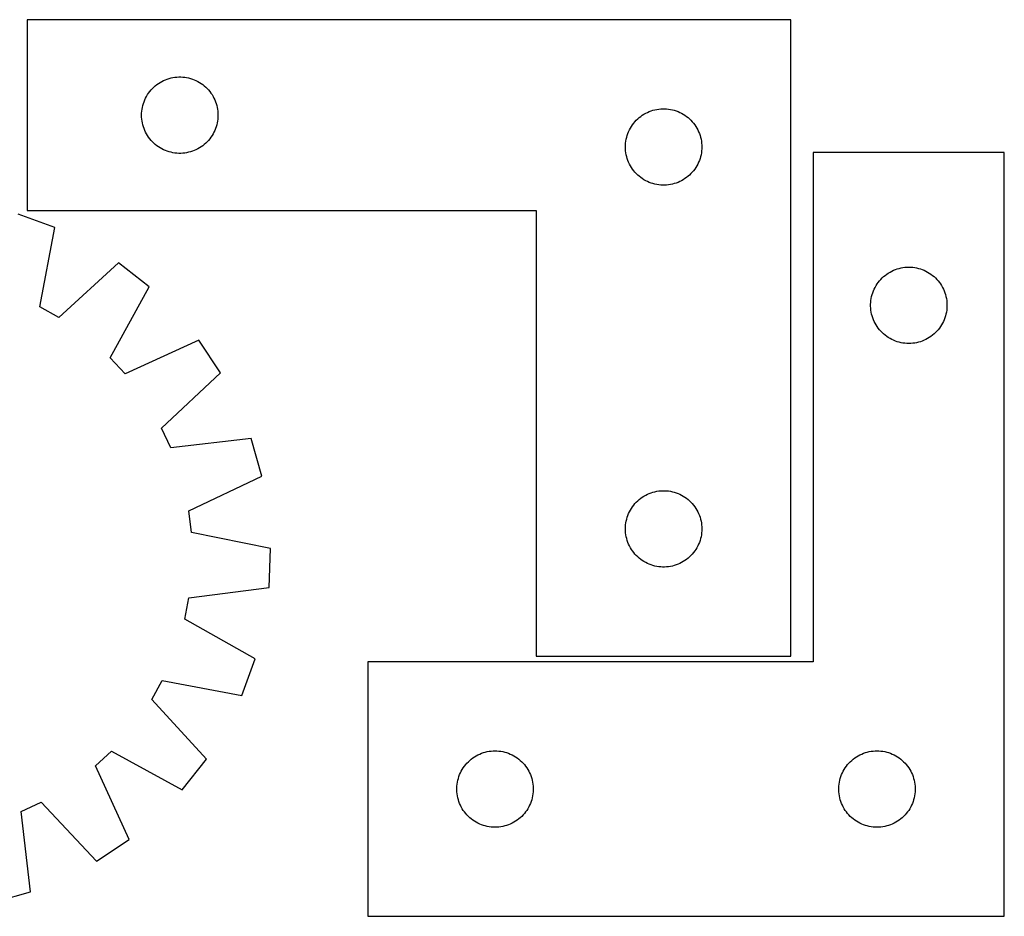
# Model space of a CAD drawing. Header units: millimetres. Extents: x 7 to 1493, y 7 to 359.
# Tile 4 of 4: x 1106 to 1493, y 7 to 359. Entities that reach past the tile are written whole.
import ezdxf

# ---------------------------------------------------------------- set-up
doc = ezdxf.new("R2010")
doc.units = ezdxf.units.MM
doc.layers.add('CUT', color=7, linetype='CONTINUOUS', true_color=0x000000)

msp = doc.modelspace()

# ---------------------------------------------------------------- linework, layer by layer
at = {"layer": 'CUT'}
for p, q in [((1409.26118, 358.845495), (1109.26118, 358.845495)), ((1109.26118, 358.845495), (1109.26118, 283.845495)), ((1409.26118, 108.845495), (1409.26118, 358.845495)), ((1159.07208, 332.353775), (1159.652283, 332.863701)), ((1159.652283, 332.863701), (1160.257966, 333.343083)), ((1160.257966, 333.343083), (1160.887524, 333.79065)), ((1160.887524, 333.79065), (1161.539288, 334.205214)), ((1161.539288, 334.205214), (1162.211529, 334.585677)), ((1162.211529, 334.585677), (1162.902464, 334.931028)), ((1162.902464, 334.931028), (1163.610262, 335.240354)), ((1163.610262, 335.240354), (1164.333045, 335.512833)), ((1164.333045, 335.512833), (1165.068896, 335.747743)), ((1165.068896, 335.747743), (1165.815864, 335.94446)), ((1165.815864, 335.94446), (1166.571969, 336.102464)), ((1166.571969, 336.102464), (1167.335205, 336.221335)), ((1167.335205, 336.221335), (1168.103548, 336.300757)), ((1168.103548, 336.300757), (1168.874962, 336.340522)), ((1168.874962, 336.340522), (1169.647399, 336.340522)), ((1169.647399, 336.340522), (1170.418812, 336.300757)), ((1170.418812, 336.300757), (1171.187156, 336.221335)), ((1171.187156, 336.221335), (1171.950392, 336.102464)), ((1171.950392, 336.102464), (1172.706496, 335.94446)), ((1172.706496, 335.94446), (1173.453465, 335.747743)), ((1173.453465, 335.747743), (1174.189316, 335.512833)), ((1174.189316, 335.512833), (1174.912099, 335.240354)), ((1174.912099, 335.240354), (1175.619896, 334.931028)), ((1175.619896, 334.931028), (1176.310831, 334.585677)), ((1176.310831, 334.585677), (1176.983072, 334.205214)), ((1176.983072, 334.205214), (1177.634836, 333.79065)), ((1177.634836, 333.79065), (1178.264394, 333.343083)), ((1178.264394, 333.343083), (1178.870078, 332.863701)), ((1178.870078, 332.863701), (1179.45028, 332.353775)), ((1155.843874, 328.051901), (1156.206902, 328.733716)), ((1156.206902, 328.733716), (1156.604547, 329.395937)), ((1156.604547, 329.395937), (1157.035755, 330.036811)), ((1157.035755, 330.036811), (1157.499383, 330.654637)), ((1157.499383, 330.654637), (1157.994201, 331.247776)), ((1157.994201, 331.247776), (1158.518897, 331.814657)), ((1158.518897, 331.814657), (1159.07208, 332.353775)), ((1179.45028, 332.353775), (1180.003463, 331.814657)), ((1180.003463, 331.814657), (1180.528159, 331.247776)), ((1180.528159, 331.247776), (1181.022977, 330.654637)), ((1181.022977, 330.654637), (1181.486605, 330.036811)), ((1181.486605, 330.036811), (1181.917814, 329.395937)), ((1181.917814, 329.395937), (1182.315459, 328.733716)), ((1182.315459, 328.733716), (1182.678486, 328.051901)), ((1154.578345, 324.413776), (1154.755764, 325.165561)), ((1154.755764, 325.165561), (1154.97165, 325.907217)), ((1154.97165, 325.907217), (1155.225428, 326.636776)), ((1155.225428, 326.636776), (1155.516427, 327.352303)), ((1155.516427, 327.352303), (1155.843874, 328.051901)), ((1182.678486, 328.051901), (1183.005934, 327.352303)), ((1183.005934, 327.352303), (1183.296933, 326.636776)), ((1183.296933, 326.636776), (1183.550711, 325.907217)), ((1183.550711, 325.907217), (1183.766596, 325.165561)), ((1183.766596, 325.165561), (1183.944016, 324.413776)), ((1154.26118, 321.345495), (1154.281069, 322.117676)), ((1154.281069, 320.573313), (1154.26118, 321.345495)), ((1154.281069, 322.117676), (1154.340682, 322.88781)), ((1154.340682, 322.88781), (1154.439862, 323.653853)), ((1154.439862, 323.653853), (1154.578345, 324.413776)), ((1183.944016, 324.413776), (1184.082499, 323.653853)), ((1184.082499, 323.653853), (1184.181678, 322.88781)), ((1184.181678, 322.88781), (1184.241292, 322.117676)), ((1184.241292, 322.117676), (1184.26118, 321.345495)), ((1184.26118, 321.345495), (1184.241292, 320.573313)), ((1350.257966, 320.843083), (1350.887524, 321.29065)), ((1350.887524, 321.29065), (1351.539288, 321.705214)), ((1351.539288, 321.705214), (1352.211529, 322.085677)), ((1352.211529, 322.085677), (1352.902464, 322.431028)), ((1352.902464, 322.431028), (1353.610262, 322.740354)), ((1353.610262, 322.740354), (1354.333045, 323.012833)), ((1354.333045, 323.012833), (1355.068896, 323.247743)), ((1355.068896, 323.247743), (1355.815864, 323.44446)), ((1355.815864, 323.44446), (1356.571969, 323.602464)), ((1356.571969, 323.602464), (1357.335205, 323.721335)), ((1357.335205, 323.721335), (1358.103548, 323.800757)), ((1358.103548, 323.800757), (1358.874962, 323.840522)), ((1358.874962, 323.840522), (1359.647399, 323.840522)), ((1359.647399, 323.840522), (1360.418812, 323.800757)), ((1360.418812, 323.800757), (1361.187156, 323.721335)), ((1361.187156, 323.721335), (1361.950392, 323.602464)), ((1361.950392, 323.602464), (1362.706496, 323.44446)), ((1362.706496, 323.44446), (1363.453465, 323.247743)), ((1363.453465, 323.247743), (1364.189316, 323.012833)), ((1364.189316, 323.012833), (1364.912099, 322.740354)), ((1364.912099, 322.740354), (1365.619896, 322.431028)), ((1365.619896, 322.431028), (1366.310831, 322.085677)), ((1366.310831, 322.085677), (1366.983072, 321.705214)), ((1366.983072, 321.705214), (1367.634836, 321.29065)), ((1367.634836, 321.29065), (1368.264394, 320.843083)), ((1154.340682, 319.80318), (1154.281069, 320.573313)), ((1154.439862, 319.037136), (1154.340682, 319.80318)), ((1154.578345, 318.277214), (1154.439862, 319.037136)), ((1154.755764, 317.525428), (1154.578345, 318.277214)), ((1154.97165, 316.783772), (1154.755764, 317.525428)), ((1183.766596, 317.525428), (1183.550711, 316.783772)), ((1183.944016, 318.277214), (1183.766596, 317.525428)), ((1184.082499, 319.037136), (1183.944016, 318.277214)), ((1184.181678, 319.80318), (1184.082499, 319.037136)), ((1184.241292, 320.573313), (1184.181678, 319.80318)), ((1346.604547, 316.895937), (1347.035755, 317.536811)), ((1347.035755, 317.536811), (1347.499383, 318.154637)), ((1347.499383, 318.154637), (1347.994201, 318.747776)), ((1347.994201, 318.747776), (1348.518897, 319.314657)), ((1348.518897, 319.314657), (1349.07208, 319.853775)), ((1349.07208, 319.853775), (1349.652283, 320.363701)), ((1349.652283, 320.363701), (1350.257966, 320.843083)), ((1368.264394, 320.843083), (1368.870078, 320.363701)), ((1368.870078, 320.363701), (1369.45028, 319.853775)), ((1369.45028, 319.853775), (1370.003463, 319.314657)), ((1370.003463, 319.314657), (1370.528159, 318.747776)), ((1370.528159, 318.747776), (1371.022977, 318.154637)), ((1371.022977, 318.154637), (1371.486605, 317.536811)), ((1371.486605, 317.536811), (1371.917814, 316.895937)), ((1155.225428, 316.054213), (1154.97165, 316.783772)), ((1155.516427, 315.338686), (1155.225428, 316.054213)), ((1155.843874, 314.639088), (1155.516427, 315.338686)), ((1156.206902, 313.957274), (1155.843874, 314.639088)), ((1156.604547, 313.295052), (1156.206902, 313.957274)), ((1157.035755, 312.654178), (1156.604547, 313.295052)), ((1181.917814, 313.295052), (1181.486605, 312.654178)), ((1182.315459, 313.957274), (1181.917814, 313.295052)), ((1182.678486, 314.639088), (1182.315459, 313.957274)), ((1183.005934, 315.338686), (1182.678486, 314.639088)), ((1183.296933, 316.054213), (1183.005934, 315.338686)), ((1183.550711, 316.783772), (1183.296933, 316.054213)), ((1344.755764, 312.665561), (1344.97165, 313.407217)), ((1344.97165, 313.407217), (1345.225428, 314.136776)), ((1345.225428, 314.136776), (1345.516427, 314.852303)), ((1345.516427, 314.852303), (1345.843874, 315.551901)), ((1345.843874, 315.551901), (1346.206902, 316.233716)), ((1346.206902, 316.233716), (1346.604547, 316.895937)), ((1371.917814, 316.895937), (1372.315459, 316.233716)), ((1372.315459, 316.233716), (1372.678486, 315.551901)), ((1372.678486, 315.551901), (1373.005934, 314.852303)), ((1373.005934, 314.852303), (1373.296933, 314.136776)), ((1373.296933, 314.136776), (1373.550711, 313.407217)), ((1373.550711, 313.407217), (1373.766596, 312.665561)), ((1157.499383, 312.036352), (1157.035755, 312.654178)), ((1157.994201, 311.443213), (1157.499383, 312.036352)), ((1158.518897, 310.876332), (1157.994201, 311.443213)), ((1159.07208, 310.337214), (1158.518897, 310.876332)), ((1159.652283, 309.827288), (1159.07208, 310.337214)), ((1160.257966, 309.347906), (1159.652283, 309.827288)), ((1160.887524, 308.900339), (1160.257966, 309.347906)), ((1178.264394, 309.347906), (1177.634836, 308.900339)), ((1178.870078, 309.827288), (1178.264394, 309.347906)), ((1179.45028, 310.337214), (1178.870078, 309.827288)), ((1180.003463, 310.876332), (1179.45028, 310.337214)), ((1180.528159, 311.443213), (1180.003463, 310.876332)), ((1181.022977, 312.036352), (1180.528159, 311.443213)), ((1181.486605, 312.654178), (1181.022977, 312.036352)), ((1344.26118, 308.845495), (1344.281069, 309.617676)), ((1344.281069, 309.617676), (1344.340682, 310.38781)), ((1344.340682, 310.38781), (1344.439862, 311.153853)), ((1344.439862, 311.153853), (1344.578345, 311.913776)), ((1344.578345, 311.913776), (1344.755764, 312.665561)), ((1373.766596, 312.665561), (1373.944016, 311.913776)), ((1373.944016, 311.913776), (1374.082499, 311.153853)), ((1374.082499, 311.153853), (1374.181678, 310.38781)), ((1374.181678, 310.38781), (1374.241292, 309.617676)), ((1374.241292, 309.617676), (1374.26118, 308.845495)), ((1161.539288, 308.485775), (1160.887524, 308.900339)), ((1162.211529, 308.105313), (1161.539288, 308.485775)), ((1162.902464, 307.759961), (1162.211529, 308.105313)), ((1163.610262, 307.450635), (1162.902464, 307.759961)), ((1164.333045, 307.178156), (1163.610262, 307.450635)), ((1165.068896, 306.943246), (1164.333045, 307.178156)), ((1165.815864, 306.746529), (1165.068896, 306.943246)), ((1166.571969, 306.588525), (1165.815864, 306.746529)), ((1167.335205, 306.469654), (1166.571969, 306.588525)), ((1168.103548, 306.390232), (1167.335205, 306.469654)), ((1168.874962, 306.350468), (1168.103548, 306.390232)), ((1169.647399, 306.350468), (1168.874962, 306.350468)), ((1170.418812, 306.390232), (1169.647399, 306.350468)), ((1171.187156, 306.469654), (1170.418812, 306.390232)), ((1171.950392, 306.588525), (1171.187156, 306.469654)), ((1172.706496, 306.746529), (1171.950392, 306.588525)), ((1173.453465, 306.943246), (1172.706496, 306.746529)), ((1174.189316, 307.178156), (1173.453465, 306.943246)), ((1174.912099, 307.450635), (1174.189316, 307.178156)), ((1175.619896, 307.759961), (1174.912099, 307.450635)), ((1176.310831, 308.105313), (1175.619896, 307.759961)), ((1176.983072, 308.485775), (1176.310831, 308.105313)), ((1177.634836, 308.900339), (1176.983072, 308.485775)), ((1344.281069, 308.073313), (1344.26118, 308.845495)), ((1344.340682, 307.30318), (1344.281069, 308.073313)), ((1344.439862, 306.537136), (1344.340682, 307.30318)), ((1344.578345, 305.777214), (1344.439862, 306.537136)), ((1344.755764, 305.025428), (1344.578345, 305.777214)), ((1373.944016, 305.777214), (1373.766596, 305.025428)), ((1374.082499, 306.537136), (1373.944016, 305.777214)), ((1374.181678, 307.30318), (1374.082499, 306.537136)), ((1374.241292, 308.073313), (1374.181678, 307.30318)), ((1374.26118, 308.845495), (1374.241292, 308.073313)), ((1493.046661, 306.659455), (1418.046661, 306.659455)), ((1418.046661, 306.659455), (1418.046661, 106.659455)), ((1493.046661, 6.659455), (1493.046661, 306.659455)), ((1344.97165, 304.283772), (1344.755764, 305.025428)), ((1345.225428, 303.554213), (1344.97165, 304.283772)), ((1345.516427, 302.838686), (1345.225428, 303.554213)), ((1345.843874, 302.139088), (1345.516427, 302.838686)), ((1346.206902, 301.457274), (1345.843874, 302.139088)), ((1372.678486, 302.139088), (1372.315459, 301.457274)), ((1373.005934, 302.838686), (1372.678486, 302.139088)), ((1373.296933, 303.554213), (1373.005934, 302.838686)), ((1373.550711, 304.283772), (1373.296933, 303.554213)), ((1373.766596, 305.025428), (1373.550711, 304.283772)), ((1346.604547, 300.795052), (1346.206902, 301.457274)), ((1347.035755, 300.154178), (1346.604547, 300.795052)), ((1347.499383, 299.536352), (1347.035755, 300.154178)), ((1347.994201, 298.943213), (1347.499383, 299.536352)), ((1348.518897, 298.376332), (1347.994201, 298.943213)), ((1349.07208, 297.837214), (1348.518897, 298.376332)), ((1349.652283, 297.327288), (1349.07208, 297.837214)), ((1369.45028, 297.837214), (1368.870078, 297.327288)), ((1370.003463, 298.376332), (1369.45028, 297.837214)), ((1370.528159, 298.943213), (1370.003463, 298.376332)), ((1371.022977, 299.536352), (1370.528159, 298.943213)), ((1371.486605, 300.154178), (1371.022977, 299.536352)), ((1371.917814, 300.795052), (1371.486605, 300.154178)), ((1372.315459, 301.457274), (1371.917814, 300.795052)), ((1350.257966, 296.847906), (1349.652283, 297.327288)), ((1350.887524, 296.400339), (1350.257966, 296.847906)), ((1351.539288, 295.985775), (1350.887524, 296.400339)), ((1352.211529, 295.605313), (1351.539288, 295.985775)), ((1352.902464, 295.259961), (1352.211529, 295.605313)), ((1353.610262, 294.950635), (1352.902464, 295.259961)), ((1354.333045, 294.678156), (1353.610262, 294.950635)), ((1355.068896, 294.443246), (1354.333045, 294.678156)), ((1355.815864, 294.246529), (1355.068896, 294.443246)), ((1356.571969, 294.088525), (1355.815864, 294.246529)), ((1357.335205, 293.969654), (1356.571969, 294.088525)), ((1358.103548, 293.890232), (1357.335205, 293.969654)), ((1358.874962, 293.850468), (1358.103548, 293.890232)), ((1360.418812, 293.890232), (1359.647399, 293.850468)), ((1361.187156, 293.969654), (1360.418812, 293.890232)), ((1361.950392, 294.088525), (1361.187156, 293.969654)), ((1362.706496, 294.246529), (1361.950392, 294.088525)), ((1363.453465, 294.443246), (1362.706496, 294.246529)), ((1364.189316, 294.678156), (1363.453465, 294.443246)), ((1364.912099, 294.950635), (1364.189316, 294.678156)), ((1365.619896, 295.259961), (1364.912099, 294.950635)), ((1366.310831, 295.605313), (1365.619896, 295.259961)), ((1366.983072, 295.985775), (1366.310831, 295.605313)), ((1367.634836, 296.400339), (1366.983072, 295.985775)), ((1368.264394, 296.847906), (1367.634836, 296.400339)), ((1368.870078, 297.327288), (1368.264394, 296.847906)), ((1359.647399, 293.850468), (1358.874962, 293.850468)), ((1120.205106, 277.231312), (1105.755477, 282.517027)), ((1109.26118, 283.845495), (1309.26118, 283.845495)), ((1309.26118, 283.845495), (1309.26118, 108.845495)), ((1114.265831, 246.027149), (1120.205106, 277.231312)), ((1145.143336, 263.355055), (1121.758388, 241.858102)), ((1157.252374, 253.862861), (1145.143336, 263.355055)), ((1446.855344, 258.88488), (1447.496218, 259.316088)), ((1447.496218, 259.316088), (1448.15844, 259.713733)), ((1448.15844, 259.713733), (1448.840254, 260.076761)), ((1448.840254, 260.076761), (1449.539852, 260.404208)), ((1449.539852, 260.404208), (1450.25538, 260.695207)), ((1450.25538, 260.695207), (1450.984938, 260.948985)), ((1450.984938, 260.948985), (1451.726594, 261.164871)), ((1451.726594, 261.164871), (1452.47838, 261.34229)), ((1452.47838, 261.34229), (1453.238302, 261.480773)), ((1453.238302, 261.480773), (1454.004346, 261.579953)), ((1454.004346, 261.579953), (1454.77448, 261.639566)), ((1454.77448, 261.639566), (1455.546661, 261.659455)), ((1455.546661, 261.659455), (1456.318842, 261.639566)), ((1456.318842, 261.639566), (1457.088976, 261.579953)), ((1457.088976, 261.579953), (1457.85502, 261.480773)), ((1457.85502, 261.480773), (1458.614942, 261.34229)), ((1458.614942, 261.34229), (1459.366728, 261.164871)), ((1459.366728, 261.164871), (1460.108383, 260.948985)), ((1460.108383, 260.948985), (1460.837942, 260.695207)), ((1460.837942, 260.695207), (1461.55347, 260.404208)), ((1461.55347, 260.404208), (1462.253068, 260.076761)), ((1462.253068, 260.076761), (1462.934882, 259.713733)), ((1462.934882, 259.713733), (1463.597104, 259.316088)), ((1463.597104, 259.316088), (1464.237977, 258.88488)), ((1443.101506, 255.033111), (1443.549072, 255.662669)), ((1443.549072, 255.662669), (1444.028454, 256.268352)), ((1444.028454, 256.268352), (1444.53838, 256.848555)), ((1444.53838, 256.848555), (1445.077499, 257.401738)), ((1445.077499, 257.401738), (1445.644379, 257.926434)), ((1445.644379, 257.926434), (1446.237519, 258.421252)), ((1446.237519, 258.421252), (1446.855344, 258.88488)), ((1464.237977, 258.88488), (1464.855803, 258.421252)), ((1464.855803, 258.421252), (1465.448943, 257.926434)), ((1465.448943, 257.926434), (1466.015823, 257.401738)), ((1466.015823, 257.401738), (1466.554941, 256.848555)), ((1466.554941, 256.848555), (1467.064868, 256.268352)), ((1467.064868, 256.268352), (1467.54425, 255.662669)), ((1467.54425, 255.662669), (1467.991816, 255.033111)), ((1141.961171, 226.021276), (1157.252374, 253.862861)), ((1441.144413, 250.851739), (1441.379323, 251.58759)), ((1441.379323, 251.58759), (1441.651801, 252.310373)), ((1441.651801, 252.310373), (1441.961127, 253.018171)), ((1441.961127, 253.018171), (1442.306479, 253.709106)), ((1442.306479, 253.709106), (1442.686942, 254.381347)), ((1442.686942, 254.381347), (1443.101506, 255.033111)), ((1467.991816, 255.033111), (1468.40638, 254.381347)), ((1468.40638, 254.381347), (1468.786843, 253.709106)), ((1468.786843, 253.709106), (1469.132195, 253.018171)), ((1469.132195, 253.018171), (1469.44152, 252.310373)), ((1469.44152, 252.310373), (1469.713999, 251.58759)), ((1469.713999, 251.58759), (1469.948909, 250.851739)), ((1440.551634, 247.045673), (1440.591398, 247.817087)), ((1440.591398, 247.817087), (1440.670821, 248.58543)), ((1440.670821, 248.58543), (1440.789692, 249.348666)), ((1440.789692, 249.348666), (1440.947695, 250.104771)), ((1440.947695, 250.104771), (1441.144413, 250.851739)), ((1469.948909, 250.851739), (1470.145627, 250.104771)), ((1470.145627, 250.104771), (1470.30363, 249.348666)), ((1470.30363, 249.348666), (1470.422501, 248.58543)), ((1470.422501, 248.58543), (1470.501924, 247.817087)), ((1470.501924, 247.817087), (1470.541688, 247.045673)), ((1121.758388, 241.858102), (1114.265831, 246.027149)), ((1440.551634, 246.273236), (1440.551634, 247.045673)), ((1440.591398, 245.501823), (1440.551634, 246.273236)), ((1440.670821, 244.733479), (1440.591398, 245.501823)), ((1440.789692, 243.970243), (1440.670821, 244.733479)), ((1440.947695, 243.214139), (1440.789692, 243.970243)), ((1470.30363, 243.970243), (1470.145627, 243.214139)), ((1470.422501, 244.733479), (1470.30363, 243.970243)), ((1470.501924, 245.501823), (1470.422501, 244.733479)), ((1470.541688, 246.273236), (1470.501924, 245.501823)), ((1470.541688, 247.045673), (1470.541688, 246.273236)), ((1441.144413, 242.46717), (1440.947695, 243.214139)), ((1441.379323, 241.731319), (1441.144413, 242.46717)), ((1441.651801, 241.008536), (1441.379323, 241.731319)), ((1441.961127, 240.300739), (1441.651801, 241.008536)), ((1442.306479, 239.609804), (1441.961127, 240.300739)), ((1469.132195, 240.300739), (1468.786843, 239.609804)), ((1469.44152, 241.008536), (1469.132195, 240.300739)), ((1469.713999, 241.731319), (1469.44152, 241.008536)), ((1469.948909, 242.46717), (1469.713999, 241.731319)), ((1470.145627, 243.214139), (1469.948909, 242.46717)), ((1442.686942, 238.937563), (1442.306479, 239.609804)), ((1443.101506, 238.285799), (1442.686942, 238.937563)), ((1443.549072, 237.656241), (1443.101506, 238.285799)), ((1444.028454, 237.050557), (1443.549072, 237.656241)), ((1444.53838, 236.470355), (1444.028454, 237.050557)), ((1445.077499, 235.917172), (1444.53838, 236.470355)), ((1445.644379, 235.392476), (1445.077499, 235.917172)), ((1466.015823, 235.917172), (1465.448943, 235.392476)), ((1466.554941, 236.470355), (1466.015823, 235.917172)), ((1467.064868, 237.050557), (1466.554941, 236.470355)), ((1467.54425, 237.656241), (1467.064868, 237.050557)), ((1467.991816, 238.285799), (1467.54425, 237.656241)), ((1468.40638, 238.937563), (1467.991816, 238.285799)), ((1468.786843, 239.609804), (1468.40638, 238.937563)), ((1176.682041, 232.95942), (1147.79871, 219.740949)), ((1185.265171, 220.189908), (1176.682041, 232.95942)), ((1446.237519, 234.897658), (1445.644379, 235.392476)), ((1446.855344, 234.43403), (1446.237519, 234.897658)), ((1447.496218, 234.002821), (1446.855344, 234.43403)), ((1448.15844, 233.605176), (1447.496218, 234.002821)), ((1448.840254, 233.242149), (1448.15844, 233.605176)), ((1449.539852, 232.914701), (1448.840254, 233.242149)), ((1450.25538, 232.623702), (1449.539852, 232.914701)), ((1450.984938, 232.369924), (1450.25538, 232.623702)), ((1451.726594, 232.154039), (1450.984938, 232.369924)), ((1452.47838, 231.976619), (1451.726594, 232.154039)), ((1459.366728, 232.154039), (1458.614942, 231.976619)), ((1460.108383, 232.369924), (1459.366728, 232.154039)), ((1460.837942, 232.623702), (1460.108383, 232.369924)), ((1461.55347, 232.914701), (1460.837942, 232.623702)), ((1462.253068, 233.242149), (1461.55347, 232.914701)), ((1462.934882, 233.605176), (1462.253068, 233.242149)), ((1463.597104, 234.002821), (1462.934882, 233.605176)), ((1464.237977, 234.43403), (1463.597104, 234.002821)), ((1464.855803, 234.897658), (1464.237977, 234.43403)), ((1465.448943, 235.392476), (1464.855803, 234.897658)), ((1453.238302, 231.838136), (1452.47838, 231.976619)), ((1454.004346, 231.738957), (1453.238302, 231.838136)), ((1454.77448, 231.679343), (1454.004346, 231.738957)), ((1455.546661, 231.659455), (1454.77448, 231.679343)), ((1456.318842, 231.679343), (1455.546661, 231.659455)), ((1457.088976, 231.738957), (1456.318842, 231.679343)), ((1457.85502, 231.838136), (1457.088976, 231.738957)), ((1458.614942, 231.976619), (1457.85502, 231.838136)), ((1147.79871, 219.740949), (1141.961171, 226.021276)), ((1162.11885, 198.436229), (1185.265171, 220.189908)), ((1165.729952, 190.659384), (1162.11885, 198.436229)), ((1197.284364, 194.305456), (1165.729952, 190.659384)), ((1201.501409, 179.508596), (1197.284364, 194.305456)), ((1172.765693, 165.972224), (1201.501409, 179.508596)), ((1349.07208, 169.853775), (1349.652283, 170.363701)), ((1349.652283, 170.363701), (1350.257966, 170.843083)), ((1350.257966, 170.843083), (1350.887524, 171.29065)), ((1350.887524, 171.29065), (1351.539288, 171.705214)), ((1351.539288, 171.705214), (1352.211529, 172.085677)), ((1352.211529, 172.085677), (1352.902464, 172.431028)), ((1352.902464, 172.431028), (1353.610262, 172.740354)), ((1353.610262, 172.740354), (1354.333045, 173.012833)), ((1354.333045, 173.012833), (1355.068896, 173.247743)), ((1355.068896, 173.247743), (1355.815864, 173.44446)), ((1355.815864, 173.44446), (1356.571969, 173.602464)), ((1356.571969, 173.602464), (1357.335205, 173.721335)), ((1357.335205, 173.721335), (1358.103548, 173.800757)), ((1358.103548, 173.800757), (1358.874962, 173.840522)), ((1358.874962, 173.840522), (1359.647399, 173.840522)), ((1359.647399, 173.840522), (1360.418812, 173.800757)), ((1360.418812, 173.800757), (1361.187156, 173.721335)), ((1361.187156, 173.721335), (1361.950392, 173.602464)), ((1361.950392, 173.602464), (1362.706496, 173.44446)), ((1362.706496, 173.44446), (1363.453465, 173.247743)), ((1363.453465, 173.247743), (1364.189316, 173.012833)), ((1364.189316, 173.012833), (1364.912099, 172.740354)), ((1364.912099, 172.740354), (1365.619896, 172.431028)), ((1365.619896, 172.431028), (1366.310831, 172.085677)), ((1366.310831, 172.085677), (1366.983072, 171.705214)), ((1366.983072, 171.705214), (1367.634836, 171.29065)), ((1367.634836, 171.29065), (1368.264394, 170.843083)), ((1368.264394, 170.843083), (1368.870078, 170.363701)), ((1368.870078, 170.363701), (1369.45028, 169.853775)), ((1346.206902, 166.233716), (1346.604547, 166.895937)), ((1346.604547, 166.895937), (1347.035755, 167.536811)), ((1347.035755, 167.536811), (1347.499383, 168.154637)), ((1347.499383, 168.154637), (1347.994201, 168.747776)), ((1347.994201, 168.747776), (1348.518897, 169.314657)), ((1348.518897, 169.314657), (1349.07208, 169.853775)), ((1369.45028, 169.853775), (1370.003463, 169.314657)), ((1370.003463, 169.314657), (1370.528159, 168.747776)), ((1370.528159, 168.747776), (1371.022977, 168.154637)), ((1371.022977, 168.154637), (1371.486605, 167.536811)), ((1371.486605, 167.536811), (1371.917814, 166.895937)), ((1371.917814, 166.895937), (1372.315459, 166.233716)), ((1173.796878, 157.460114), (1172.765693, 165.972224)), ((1344.578345, 161.913776), (1344.755764, 162.665561)), ((1344.755764, 162.665561), (1344.97165, 163.407217)), ((1344.97165, 163.407217), (1345.225428, 164.136776)), ((1345.225428, 164.136776), (1345.516427, 164.852303)), ((1345.516427, 164.852303), (1345.843874, 165.551901)), ((1345.843874, 165.551901), (1346.206902, 166.233716)), ((1372.315459, 166.233716), (1372.678486, 165.551901)), ((1372.678486, 165.551901), (1373.005934, 164.852303)), ((1373.005934, 164.852303), (1373.296933, 164.136776)), ((1373.296933, 164.136776), (1373.550711, 163.407217)), ((1373.550711, 163.407217), (1373.766596, 162.665561)), ((1373.766596, 162.665561), (1373.944016, 161.913776)), ((1344.26118, 158.845495), (1344.281069, 159.617676)), ((1344.281069, 158.073313), (1344.26118, 158.845495)), ((1344.281069, 159.617676), (1344.340682, 160.38781)), ((1344.340682, 160.38781), (1344.439862, 161.153853)), ((1344.439862, 161.153853), (1344.578345, 161.913776)), ((1373.944016, 161.913776), (1374.082499, 161.153853)), ((1374.082499, 161.153853), (1374.181678, 160.38781)), ((1374.181678, 160.38781), (1374.241292, 159.617676)), ((1374.241292, 159.617676), (1374.26118, 158.845495)), ((1374.26118, 158.845495), (1374.241292, 158.073313)), ((1204.933605, 151.176885), (1173.796878, 157.460114)), ((1344.340682, 157.30318), (1344.281069, 158.073313)), ((1344.439862, 156.537136), (1344.340682, 157.30318)), ((1344.578345, 155.777214), (1344.439862, 156.537136)), ((1344.755764, 155.025428), (1344.578345, 155.777214)), ((1344.97165, 154.283772), (1344.755764, 155.025428)), ((1373.766596, 155.025428), (1373.550711, 154.283772)), ((1373.944016, 155.777214), (1373.766596, 155.025428)), ((1374.082499, 156.537136), (1373.944016, 155.777214)), ((1374.181678, 157.30318), (1374.082499, 156.537136)), ((1374.241292, 158.073313), (1374.181678, 157.30318)), ((1204.371773, 135.801096), (1204.933605, 151.176885)), ((1345.225428, 153.554213), (1344.97165, 154.283772)), ((1345.516427, 152.838686), (1345.225428, 153.554213)), ((1345.843874, 152.139088), (1345.516427, 152.838686)), ((1346.206902, 151.457274), (1345.843874, 152.139088)), ((1346.604547, 150.795052), (1346.206902, 151.457274)), ((1372.315459, 151.457274), (1371.917814, 150.795052)), ((1372.678486, 152.139088), (1372.315459, 151.457274)), ((1373.005934, 152.838686), (1372.678486, 152.139088)), ((1373.296933, 153.554213), (1373.005934, 152.838686)), ((1373.550711, 154.283772), (1373.296933, 153.554213)), ((1347.035755, 150.154178), (1346.604547, 150.795052)), ((1347.499383, 149.536352), (1347.035755, 150.154178)), ((1347.994201, 148.943213), (1347.499383, 149.536352)), ((1348.518897, 148.376332), (1347.994201, 148.943213)), ((1349.07208, 147.837214), (1348.518897, 148.376332)), ((1349.652283, 147.327288), (1349.07208, 147.837214)), ((1350.257966, 146.847906), (1349.652283, 147.327288)), ((1368.870078, 147.327288), (1368.264394, 146.847906)), ((1369.45028, 147.837214), (1368.870078, 147.327288)), ((1370.003463, 148.376332), (1369.45028, 147.837214)), ((1370.528159, 148.943213), (1370.003463, 148.376332)), ((1371.022977, 149.536352), (1370.528159, 148.943213)), ((1371.486605, 150.154178), (1371.022977, 149.536352)), ((1371.917814, 150.795052), (1371.486605, 150.154178)), ((1350.887524, 146.400339), (1350.257966, 146.847906)), ((1351.539288, 145.985775), (1350.887524, 146.400339)), ((1352.211529, 145.605313), (1351.539288, 145.985775)), ((1352.902464, 145.259961), (1352.211529, 145.605313)), ((1353.610262, 144.950635), (1352.902464, 145.259961)), ((1354.333045, 144.678156), (1353.610262, 144.950635)), ((1355.068896, 144.443246), (1354.333045, 144.678156)), ((1355.815864, 144.246529), (1355.068896, 144.443246)), ((1356.571969, 144.088525), (1355.815864, 144.246529)), ((1357.335205, 143.969654), (1356.571969, 144.088525)), ((1358.103548, 143.890232), (1357.335205, 143.969654)), ((1358.874962, 143.850468), (1358.103548, 143.890232)), ((1359.647399, 143.850468), (1358.874962, 143.850468)), ((1360.418812, 143.890232), (1359.647399, 143.850468)), ((1361.187156, 143.969654), (1360.418812, 143.890232)), ((1361.950392, 144.088525), (1361.187156, 143.969654)), ((1362.706496, 144.246529), (1361.950392, 144.088525)), ((1363.453465, 144.443246), (1362.706496, 144.246529)), ((1364.189316, 144.678156), (1363.453465, 144.443246)), ((1364.912099, 144.950635), (1364.189316, 144.678156)), ((1365.619896, 145.259961), (1364.912099, 144.950635)), ((1366.310831, 145.605313), (1365.619896, 145.259961)), ((1366.983072, 145.985775), (1366.310831, 145.605313)), ((1367.634836, 146.400339), (1366.983072, 145.985775)), ((1368.264394, 146.847906), (1367.634836, 146.400339)), ((1172.859514, 131.807066), (1204.371773, 135.801096)), ((1171.209842, 123.392914), (1172.859514, 131.807066)), ((1198.881005, 107.795431), (1171.209842, 123.392914)), ((1309.26118, 108.845495), (1409.26118, 108.845495)), ((1193.595291, 93.345802), (1198.881005, 107.795431)), ((1418.046661, 106.659455), (1243.046661, 106.659455)), ((1243.046661, 106.659455), (1243.046661, 6.659455)), ((1158.222081, 91.79252), (1162.391128, 99.285077)), ((1162.391128, 99.285077), (1193.595291, 93.345802)), ((1179.719034, 68.407572), (1158.222081, 91.79252)), ((1136.104928, 65.752198), (1142.385255, 71.589737)), ((1142.385255, 71.589737), (1170.22684, 56.298534)), ((1284.996218, 69.316088), (1285.65844, 69.713733)), ((1285.65844, 69.713733), (1286.340254, 70.076761)), ((1286.340254, 70.076761), (1287.039852, 70.404208)), ((1287.039852, 70.404208), (1287.75538, 70.695207)), ((1287.75538, 70.695207), (1288.484938, 70.948985)), ((1288.484938, 70.948985), (1289.226594, 71.164871)), ((1289.226594, 71.164871), (1289.97838, 71.34229)), ((1289.97838, 71.34229), (1290.738302, 71.480773)), ((1290.738302, 71.480773), (1291.504346, 71.579953)), ((1291.504346, 71.579953), (1292.27448, 71.639566)), ((1292.27448, 71.639566), (1293.046661, 71.659455)), ((1293.046661, 71.659455), (1293.818842, 71.639566)), ((1293.818842, 71.639566), (1294.588976, 71.579953)), ((1294.588976, 71.579953), (1295.35502, 71.480773)), ((1295.35502, 71.480773), (1296.114942, 71.34229)), ((1296.114942, 71.34229), (1296.866728, 71.164871)), ((1296.866728, 71.164871), (1297.608383, 70.948985)), ((1297.608383, 70.948985), (1298.337942, 70.695207)), ((1298.337942, 70.695207), (1299.05347, 70.404208)), ((1299.05347, 70.404208), (1299.753068, 70.076761)), ((1299.753068, 70.076761), (1300.434882, 69.713733)), ((1300.434882, 69.713733), (1301.097104, 69.316088)), ((1434.996218, 69.316088), (1435.65844, 69.713733)), ((1435.65844, 69.713733), (1436.340254, 70.076761)), ((1436.340254, 70.076761), (1437.039852, 70.404208)), ((1437.039852, 70.404208), (1437.75538, 70.695207)), ((1437.75538, 70.695207), (1438.484938, 70.948985)), ((1438.484938, 70.948985), (1439.226594, 71.164871)), ((1439.226594, 71.164871), (1439.97838, 71.34229)), ((1439.97838, 71.34229), (1440.738302, 71.480773)), ((1440.738302, 71.480773), (1441.504346, 71.579953)), ((1441.504346, 71.579953), (1442.27448, 71.639566)), ((1442.27448, 71.639566), (1443.046661, 71.659455)), ((1443.046661, 71.659455), (1443.818842, 71.639566)), ((1443.818842, 71.639566), (1444.588976, 71.579953)), ((1444.588976, 71.579953), (1445.35502, 71.480773)), ((1445.35502, 71.480773), (1446.114942, 71.34229)), ((1446.114942, 71.34229), (1446.866728, 71.164871)), ((1446.866728, 71.164871), (1447.608383, 70.948985)), ((1447.608383, 70.948985), (1448.337942, 70.695207)), ((1448.337942, 70.695207), (1449.05347, 70.404208)), ((1449.05347, 70.404208), (1449.753068, 70.076761)), ((1449.753068, 70.076761), (1450.434882, 69.713733)), ((1450.434882, 69.713733), (1451.097104, 69.316088)), ((1149.323398, 36.868867), (1136.104928, 65.752198)), ((1170.22684, 56.298534), (1179.719034, 68.407572)), ((1281.049072, 65.662669), (1281.528454, 66.268352)), ((1281.528454, 66.268352), (1282.03838, 66.848555)), ((1282.03838, 66.848555), (1282.577499, 67.401738)), ((1282.577499, 67.401738), (1283.144379, 67.926434)), ((1283.144379, 67.926434), (1283.737519, 68.421252)), ((1283.737519, 68.421252), (1284.355344, 68.88488)), ((1284.355344, 68.88488), (1284.996218, 69.316088)), ((1301.097104, 69.316088), (1301.737977, 68.88488)), ((1301.737977, 68.88488), (1302.355803, 68.421252)), ((1302.355803, 68.421252), (1302.948943, 67.926434)), ((1302.948943, 67.926434), (1303.515823, 67.401738)), ((1303.515823, 67.401738), (1304.054941, 66.848555)), ((1304.054941, 66.848555), (1304.564868, 66.268352)), ((1304.564868, 66.268352), (1305.04425, 65.662669)), ((1431.049072, 65.662669), (1431.528454, 66.268352)), ((1431.528454, 66.268352), (1432.03838, 66.848555)), ((1432.03838, 66.848555), (1432.577499, 67.401738)), ((1432.577499, 67.401738), (1433.144379, 67.926434)), ((1433.144379, 67.926434), (1433.737519, 68.421252)), ((1433.737519, 68.421252), (1434.355344, 68.88488)), ((1434.355344, 68.88488), (1434.996218, 69.316088)), ((1451.097104, 69.316088), (1451.737977, 68.88488)), ((1451.737977, 68.88488), (1452.355803, 68.421252)), ((1452.355803, 68.421252), (1452.948943, 67.926434)), ((1452.948943, 67.926434), (1453.515823, 67.401738)), ((1453.515823, 67.401738), (1454.054941, 66.848555)), ((1454.054941, 66.848555), (1454.564868, 66.268352)), ((1454.564868, 66.268352), (1455.04425, 65.662669)), ((1278.879323, 61.58759), (1279.151801, 62.310373)), ((1279.151801, 62.310373), (1279.461127, 63.018171)), ((1279.461127, 63.018171), (1279.806479, 63.709106)), ((1279.806479, 63.709106), (1280.186942, 64.381347)), ((1280.186942, 64.381347), (1280.601506, 65.033111)), ((1280.601506, 65.033111), (1281.049072, 65.662669)), ((1305.04425, 65.662669), (1305.491816, 65.033111)), ((1305.491816, 65.033111), (1305.90638, 64.381347)), ((1305.90638, 64.381347), (1306.286843, 63.709106)), ((1306.286843, 63.709106), (1306.632195, 63.018171)), ((1306.632195, 63.018171), (1306.94152, 62.310373)), ((1306.94152, 62.310373), (1307.213999, 61.58759)), ((1428.879323, 61.58759), (1429.151801, 62.310373)), ((1429.151801, 62.310373), (1429.461127, 63.018171)), ((1429.461127, 63.018171), (1429.806479, 63.709106)), ((1429.806479, 63.709106), (1430.186942, 64.381347)), ((1430.186942, 64.381347), (1430.601506, 65.033111)), ((1430.601506, 65.033111), (1431.049072, 65.662669)), ((1455.04425, 65.662669), (1455.491816, 65.033111)), ((1455.491816, 65.033111), (1455.90638, 64.381347)), ((1455.90638, 64.381347), (1456.286843, 63.709106)), ((1456.286843, 63.709106), (1456.632195, 63.018171)), ((1456.632195, 63.018171), (1456.94152, 62.310373)), ((1456.94152, 62.310373), (1457.213999, 61.58759)), ((1278.091398, 57.817087), (1278.170821, 58.58543)), ((1278.170821, 58.58543), (1278.289692, 59.348666)), ((1278.289692, 59.348666), (1278.447695, 60.104771)), ((1278.447695, 60.104771), (1278.644413, 60.851739)), ((1278.644413, 60.851739), (1278.879323, 61.58759)), ((1307.213999, 61.58759), (1307.448909, 60.851739)), ((1307.448909, 60.851739), (1307.645627, 60.104771)), ((1307.645627, 60.104771), (1307.80363, 59.348666)), ((1307.80363, 59.348666), (1307.922501, 58.58543)), ((1307.922501, 58.58543), (1308.001924, 57.817087)), ((1428.091398, 57.817087), (1428.170821, 58.58543)), ((1428.170821, 58.58543), (1428.289692, 59.348666)), ((1428.289692, 59.348666), (1428.447695, 60.104771)), ((1428.447695, 60.104771), (1428.644413, 60.851739)), ((1428.644413, 60.851739), (1428.879323, 61.58759)), ((1457.213999, 61.58759), (1457.448909, 60.851739)), ((1457.448909, 60.851739), (1457.645627, 60.104771)), ((1457.645627, 60.104771), (1457.80363, 59.348666)), ((1457.80363, 59.348666), (1457.922501, 58.58543)), ((1457.922501, 58.58543), (1458.001924, 57.817087)), ((1278.051634, 57.045673), (1278.091398, 57.817087)), ((1278.051634, 56.273236), (1278.051634, 57.045673)), ((1278.091398, 55.501823), (1278.051634, 56.273236)), ((1278.170821, 54.733479), (1278.091398, 55.501823)), ((1278.289692, 53.970243), (1278.170821, 54.733479)), ((1307.922501, 54.733479), (1307.80363, 53.970243)), ((1308.001924, 55.501823), (1307.922501, 54.733479)), ((1308.001924, 57.817087), (1308.041688, 57.045673)), ((1308.041688, 56.273236), (1308.001924, 55.501823)), ((1308.041688, 57.045673), (1308.041688, 56.273236)), ((1428.051634, 57.045673), (1428.091398, 57.817087)), ((1428.051634, 56.273236), (1428.051634, 57.045673)), ((1428.091398, 55.501823), (1428.051634, 56.273236)), ((1428.170821, 54.733479), (1428.091398, 55.501823)), ((1428.289692, 53.970243), (1428.170821, 54.733479)), ((1457.922501, 54.733479), (1457.80363, 53.970243)), ((1458.001924, 55.501823), (1457.922501, 54.733479)), ((1458.001924, 57.817087), (1458.041688, 57.045673)), ((1458.041688, 56.273236), (1458.001924, 55.501823)), ((1458.041688, 57.045673), (1458.041688, 56.273236)), ((1107.023363, 47.820956), (1114.800207, 51.432058)), ((1114.800207, 51.432058), (1136.553887, 28.285737)), ((1278.447695, 53.214139), (1278.289692, 53.970243)), ((1278.644413, 52.46717), (1278.447695, 53.214139)), ((1278.879323, 51.731319), (1278.644413, 52.46717)), ((1279.151801, 51.008536), (1278.879323, 51.731319)), ((1279.461127, 50.300739), (1279.151801, 51.008536)), ((1279.806479, 49.609804), (1279.461127, 50.300739)), ((1306.632195, 50.300739), (1306.286843, 49.609804)), ((1306.94152, 51.008536), (1306.632195, 50.300739)), ((1307.213999, 51.731319), (1306.94152, 51.008536)), ((1307.448909, 52.46717), (1307.213999, 51.731319)), ((1307.645627, 53.214139), (1307.448909, 52.46717)), ((1307.80363, 53.970243), (1307.645627, 53.214139)), ((1428.447695, 53.214139), (1428.289692, 53.970243)), ((1428.644413, 52.46717), (1428.447695, 53.214139)), ((1428.879323, 51.731319), (1428.644413, 52.46717)), ((1429.151801, 51.008536), (1428.879323, 51.731319)), ((1429.461127, 50.300739), (1429.151801, 51.008536)), ((1429.806479, 49.609804), (1429.461127, 50.300739)), ((1456.632195, 50.300739), (1456.286843, 49.609804)), ((1456.94152, 51.008536), (1456.632195, 50.300739)), ((1457.213999, 51.731319), (1456.94152, 51.008536)), ((1457.448909, 52.46717), (1457.213999, 51.731319)), ((1457.645627, 53.214139), (1457.448909, 52.46717)), ((1457.80363, 53.970243), (1457.645627, 53.214139)), ((1110.669435, 16.266544), (1107.023363, 47.820956)), ((1280.186942, 48.937563), (1279.806479, 49.609804)), ((1280.601506, 48.285799), (1280.186942, 48.937563)), ((1281.049072, 47.656241), (1280.601506, 48.285799)), ((1281.528454, 47.050557), (1281.049072, 47.656241)), ((1282.03838, 46.470355), (1281.528454, 47.050557)), ((1282.577499, 45.917172), (1282.03838, 46.470355)), ((1304.054941, 46.470355), (1303.515823, 45.917172)), ((1304.564868, 47.050557), (1304.054941, 46.470355)), ((1305.04425, 47.656241), (1304.564868, 47.050557)), ((1305.491816, 48.285799), (1305.04425, 47.656241)), ((1305.90638, 48.937563), (1305.491816, 48.285799)), ((1306.286843, 49.609804), (1305.90638, 48.937563)), ((1430.186942, 48.937563), (1429.806479, 49.609804)), ((1430.601506, 48.285799), (1430.186942, 48.937563)), ((1431.049072, 47.656241), (1430.601506, 48.285799)), ((1431.528454, 47.050557), (1431.049072, 47.656241)), ((1432.03838, 46.470355), (1431.528454, 47.050557)), ((1432.577499, 45.917172), (1432.03838, 46.470355)), ((1454.054941, 46.470355), (1453.515823, 45.917172)), ((1454.564868, 47.050557), (1454.054941, 46.470355)), ((1455.04425, 47.656241), (1454.564868, 47.050557)), ((1455.491816, 48.285799), (1455.04425, 47.656241)), ((1455.90638, 48.937563), (1455.491816, 48.285799)), ((1456.286843, 49.609804), (1455.90638, 48.937563)), ((1283.144379, 45.392476), (1282.577499, 45.917172)), ((1283.737519, 44.897658), (1283.144379, 45.392476)), ((1284.355344, 44.43403), (1283.737519, 44.897658)), ((1284.996218, 44.002821), (1284.355344, 44.43403)), ((1285.65844, 43.605176), (1284.996218, 44.002821)), ((1286.340254, 43.242149), (1285.65844, 43.605176)), ((1287.039852, 42.914701), (1286.340254, 43.242149)), ((1287.75538, 42.623702), (1287.039852, 42.914701)), ((1288.484938, 42.369924), (1287.75538, 42.623702)), ((1298.337942, 42.623702), (1297.608383, 42.369924)), ((1299.05347, 42.914701), (1298.337942, 42.623702)), ((1299.753068, 43.242149), (1299.05347, 42.914701)), ((1300.434882, 43.605176), (1299.753068, 43.242149)), ((1301.097104, 44.002821), (1300.434882, 43.605176)), ((1301.737977, 44.43403), (1301.097104, 44.002821)), ((1302.355803, 44.897658), (1301.737977, 44.43403)), ((1302.948943, 45.392476), (1302.355803, 44.897658)), ((1303.515823, 45.917172), (1302.948943, 45.392476)), ((1433.144379, 45.392476), (1432.577499, 45.917172)), ((1433.737519, 44.897658), (1433.144379, 45.392476)), ((1434.355344, 44.43403), (1433.737519, 44.897658)), ((1434.996218, 44.002821), (1434.355344, 44.43403)), ((1435.65844, 43.605176), (1434.996218, 44.002821)), ((1436.340254, 43.242149), (1435.65844, 43.605176)), ((1437.039852, 42.914701), (1436.340254, 43.242149)), ((1437.75538, 42.623702), (1437.039852, 42.914701)), ((1438.484938, 42.369924), (1437.75538, 42.623702)), ((1448.337942, 42.623702), (1447.608383, 42.369924)), ((1449.05347, 42.914701), (1448.337942, 42.623702)), ((1449.753068, 43.242149), (1449.05347, 42.914701)), ((1450.434882, 43.605176), (1449.753068, 43.242149)), ((1451.097104, 44.002821), (1450.434882, 43.605176)), ((1451.737977, 44.43403), (1451.097104, 44.002821)), ((1452.355803, 44.897658), (1451.737977, 44.43403)), ((1452.948943, 45.392476), (1452.355803, 44.897658)), ((1453.515823, 45.917172), (1452.948943, 45.392476)), ((1289.226594, 42.154039), (1288.484938, 42.369924)), ((1289.97838, 41.976619), (1289.226594, 42.154039)), ((1290.738302, 41.838136), (1289.97838, 41.976619)), ((1291.504346, 41.738957), (1290.738302, 41.838136)), ((1292.27448, 41.679343), (1291.504346, 41.738957)), ((1293.046661, 41.659455), (1292.27448, 41.679343)), ((1293.818842, 41.679343), (1293.046661, 41.659455)), ((1294.588976, 41.738957), (1293.818842, 41.679343)), ((1295.35502, 41.838136), (1294.588976, 41.738957)), ((1296.114942, 41.976619), (1295.35502, 41.838136)), ((1296.866728, 42.154039), (1296.114942, 41.976619)), ((1297.608383, 42.369924), (1296.866728, 42.154039)), ((1439.226594, 42.154039), (1438.484938, 42.369924)), ((1439.97838, 41.976619), (1439.226594, 42.154039)), ((1440.738302, 41.838136), (1439.97838, 41.976619)), ((1441.504346, 41.738957), (1440.738302, 41.838136)), ((1442.27448, 41.679343), (1441.504346, 41.738957)), ((1443.046661, 41.659455), (1442.27448, 41.679343)), ((1443.818842, 41.679343), (1443.046661, 41.659455)), ((1444.588976, 41.738957), (1443.818842, 41.679343)), ((1445.35502, 41.838136), (1444.588976, 41.738957)), ((1446.114942, 41.976619), (1445.35502, 41.838136)), ((1446.866728, 42.154039), (1446.114942, 41.976619)), ((1447.608383, 42.369924), (1446.866728, 42.154039)), ((1136.553887, 28.285737), (1149.323398, 36.868867)), ((1095.872575, 12.049499), (1110.669435, 16.266544)), ((1243.046661, 6.659455), (1493.046661, 6.659455))]:
    msp.add_line(p, q, dxfattribs=at)

doc.saveas('drawing.dxf')
